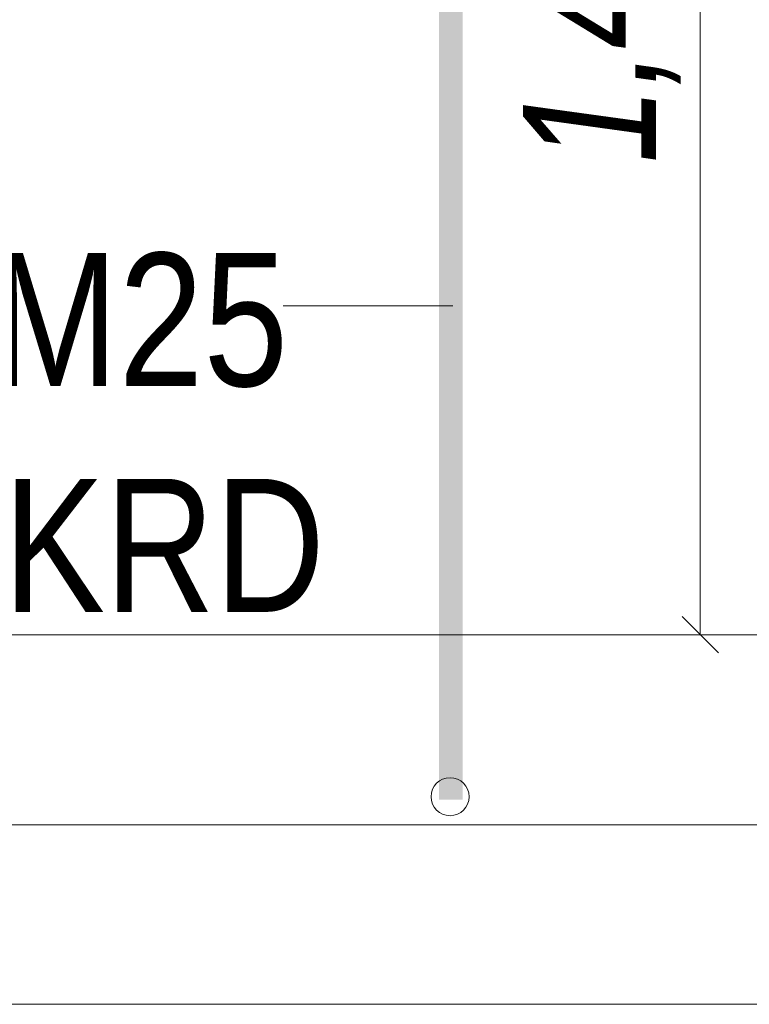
# Model space of a CAD drawing. Extents: x -500 to 300, y 62 to 1162.
# Tile 220 of 256: x 229.92 to 237.6, y 901.99 to 912.36. Entities that reach past the tile are written whole.
import ezdxf
from ezdxf.lldxf.tags import DXFTag

# ---------------------------------------------------------------- set-up
doc = ezdxf.new("R2010")
doc.units = 0
doc.layers.get('0').update_dxf_attribs({"lineweight": 13})
for name, color, linetype, lineweight, true_color in [('E_Aussparung Bemaßung-A06G93S68I', 5, 'Continuous', 9, 0x0000ff), ('E_Betonbaudose', 1, 'Continuous', 13, 0xff0000), ('E_Detail_Beschriftung', 7, 'Continuous', 13, 0x009900)]:
    doc.layers.add(name, color=color, linetype=linetype, lineweight=lineweight, true_color=true_color)
doc.layers.add('E_Detail_Linie_Text_Bem', color=7, linetype='Continuous', lineweight=13)
doc.styles.get("Standard").update_dxf_attribs({"font": 'ARIALN.TTF'})
tags = doc.linetypes.add('fein_strichliert-A06G93S58I', pattern=[4, 1, -2, 1]).pattern_tags.tags
tags[8:9] = [DXFTag(74, 4), DXFTag(75, 0), DXFTag(340, '0'), DXFTag(46, 0.0), DXFTag(50, 0.0), DXFTag(44, 0.0), DXFTag(45, 0.0)]
tags[6:7] = [DXFTag(74, 4), DXFTag(75, 0), DXFTag(340, '0'), DXFTag(46, 0.0), DXFTag(50, 0.0), DXFTag(44, 0.0), DXFTag(45, 0.0)]
tags[4:5] = [DXFTag(74, 4), DXFTag(75, 0), DXFTag(340, '0'), DXFTag(46, 0.0), DXFTag(50, 0.0), DXFTag(44, 0.0), DXFTag(45, 0.0)]

# ---------------------------------------------------------------- blocks, each defined once
blk = doc.blocks.new('Referenz-A06G93SG8I')
at = {"layer": 'E_Aussparung Bemaßung-A06G93S68I', "linetype": 'Continuous', "ltscale": 0.13}
for p, q in [((237.085, 919.882), (237.085, 905.882)), ((237.276, 905.691), (236.894, 906.073)), ((237.385, 905.882), (236.585, 905.882))]:
    blk.add_line(p, q, dxfattribs=at)
at = {"layer": 'E_Betonbaudose', "linetype": 'Continuous', "ltscale": 0.13}
blk.add_circle((234.453, 904.178), 0.2, dxfattribs=at)
at = {"layer": 'E_Detail_Linie_Text_Bem', "color": 0, "linetype": 'Continuous', "ltscale": 0.13}
blk.add_line((232.697, 909.345), (234.482, 909.345), dxfattribs=at)
at = {"layer": 'E_Detail_Linie_Text_Bem', "linetype": 'Continuous', "ltscale": 0.13}
for p, q in [((199.017, 905.882), (241.103, 905.882)), ((199.017, 903.882), (242.368, 903.882))]:
    blk.add_line(p, q, dxfattribs=at)
at = {"layer": 'E_Detail_Linie_Text_Bem', "linetype": 'fein_strichliert-A06G93S58I', "ltscale": 0.65}
blk.add_line((191.001, 901.993), (250.745, 901.993), dxfattribs=at)
at = {"layer": 'E_Detail_Linie_Text_Bem', "linetype": 'Continuous', "ltscale": 0.13}
blk.add_solid([(234.587, 919.931), (234.587, 904.147), (234.337, 919.93), (234.337, 904.147)], dxfattribs=at)
at = {"layer": 'E_Aussparung Bemaßung-A06G93S68I', "linetype": 'Continuous', "ltscale": 0.13, "insert": (235.219, 910.846), "char_height": 1.4, "attachment_point": 1, "rotation": 90}
blk.add_mtext('{\\W0.9;\\fArial Narrow|b0|i1;1,40 }', dxfattribs=at)
at = {"layer": 'E_Detail_Beschriftung', "linetype": 'Continuous', "ltscale": 0.13, "char_height": 1.4, "attachment_point": 1}
for s, insert in [('{\\fArial Narrow;Leerrohr M25}', (223.124, 909.9)), ('{\\fArial Narrow;OKFF = +0,20m OKRD}', (216.558, 907.523))]:
    blk.add_mtext(s, dxfattribs=dict(at, insert=insert))

msp = doc.modelspace()

# ---------------------------------------------------------------- block references
at = {"color": 8, "lineweight": 25, "ltscale": 0.25, "true_color": 0x808080}
msp.add_blockref('Referenz-A06G93SG8I', (0, 0), dxfattribs=at)

doc.saveas('drawing.dxf')
